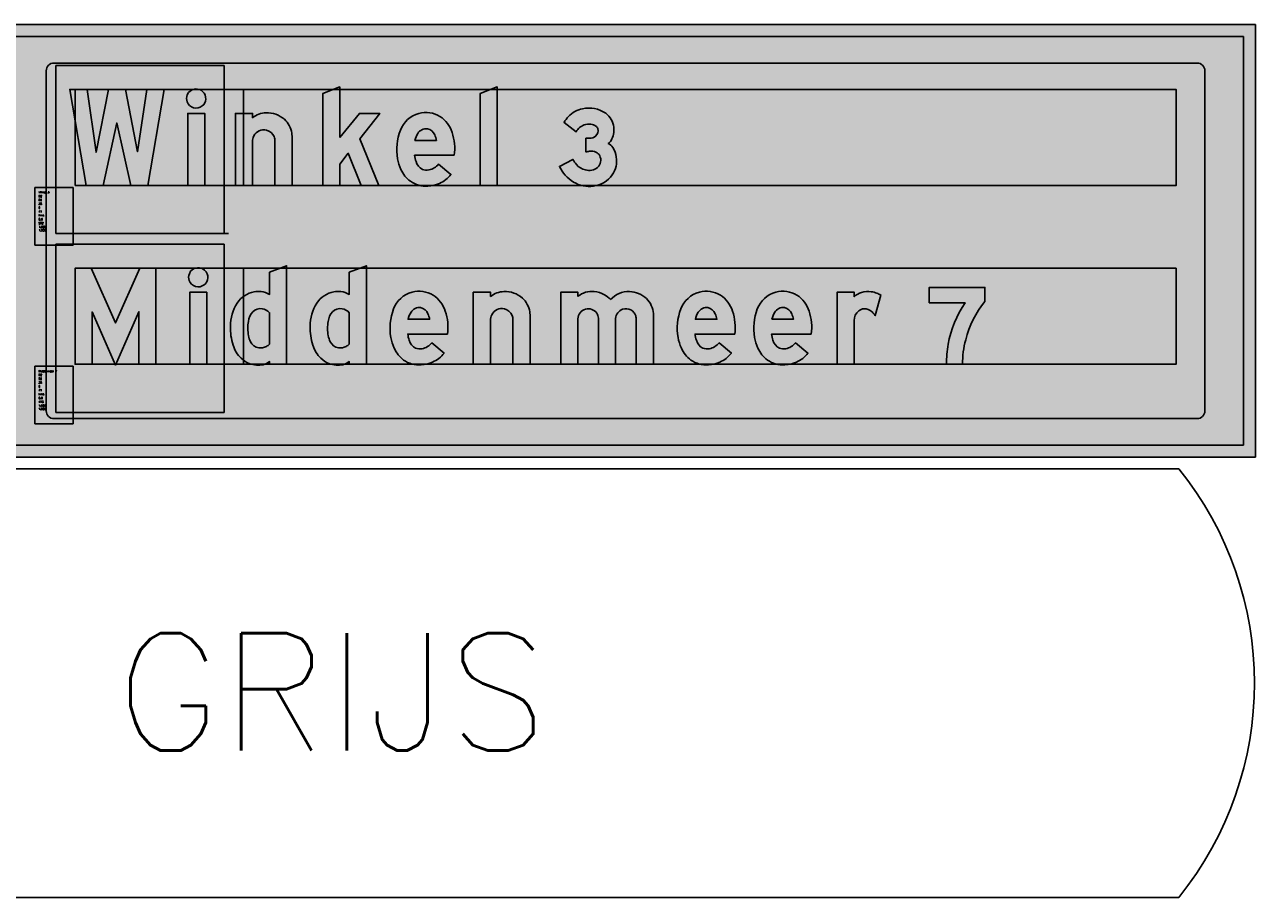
# Model space of a CAD drawing. Header units: millimetres. Extents: x 925 to 3012, y 1535 to 3416.
# Tile 2 of 6: x 1308 to 1948, y 2011 to 2465. Entities that reach past the tile are written whole.
import ezdxf

# ---------------------------------------------------------------- set-up
doc = ezdxf.new("R2010")
doc.units = ezdxf.units.MM
doc.header["$LTSCALE"] = 20
doc.layers.get('0').update_dxf_attribs({"linetype": 'CONTINUOUS'})
for name, color, linetype in [('1', 1, 'CONTINUOUS'), ('101', 1, 'CONTINUOUS'), ('107', 7, 'CONTINUOUS'), ('11', 1, 'CONTINUOUS'), ('135', 7, 'CONTINUOUS'), ('136', 7, 'CONTINUOUS'), ('17', 7, 'CONTINUOUS'), ('27', 7, 'CONTINUOUS'), ('41', 1, 'CONTINUOUS'), ('61', 1, 'CONTINUOUS'), ('97', 7, 'CONTINUOUS')]:
    doc.layers.add(name, color=color, linetype=linetype)
doc.styles.get("Standard").update_dxf_attribs({"font": 'simplex.shx'})

# ---------------------------------------------------------------- blocks, each defined once
blk = doc.blocks.new('INVLSF')
for p, q in [((0, 1), (0, 0)), ((1, 1), (0, 1)), ((1, 0), (1, 1)), ((0, 0), (1, 0))]:
    blk.add_line(p, q)
blk = doc.blocks.new('DZWKP')
blk.add_lwpolyline([(83.74351485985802, 240), (52.54902592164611, 83.371314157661), (29.89225316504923, 240), (-13.5, 240), (27.59606610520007, -3.025357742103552e-14), (69.93149161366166, -2.314815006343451e-14), (104.1656793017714, 156.3576677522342), (139.3871356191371, -8.243405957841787e-15), (181.5694909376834, 0), (222.6962515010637, 240), (179.4243952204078, 240), (156.1108583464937, 84.3575971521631), (125.5733192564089, 240)], close=True)
blk = doc.blocks.new('SDZWKP')
blk.add_hatch(color=256).paths.add_polyline_path([(83.74351485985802, 240), (52.54902592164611, 83.371314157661), (29.89225316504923, 240), (-13.5, 240), (27.59606610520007, -3.025357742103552e-14), (69.93149161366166, -2.314815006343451e-14), (104.1656793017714, 156.3576677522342), (139.3871356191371, -8.243405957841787e-15), (181.5694909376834, 0), (222.6962515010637, 240), (179.4243952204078, 240), (156.1108583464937, 84.3575971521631), (125.5733192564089, 240)])
blk = doc.blocks.new('DZIOK')
blk.add_lwpolyline([(40.01028610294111, 202.3797731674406), (36.47040063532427, 198.8398876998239, 0.2100673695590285), (45.17745714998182, 215.7162362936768, 0.229232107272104), (37.28639135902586, 235.0112174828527, 0.2023748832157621), (19.64929924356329, 241.2443942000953, 0.2954083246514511), (-0.8628198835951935, 226.4011742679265, 0.1773253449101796), (-1.296935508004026, 209.1576203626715, 0.2471392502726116), (14.3220639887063, 194.3692205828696, 0.2418418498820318), (36.47040063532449, 198.839887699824, 0.05588392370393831)], format="xyb", close=True)
blk.add_lwpolyline([(0, 0), (2.273736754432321e-13, 180.0000000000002), (42.62311155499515, 180), (42.62311155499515, 1.4210854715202e-13)], close=True)
blk = doc.blocks.new('SDZIOK')
h = blk.add_hatch(color=256)
h.paths.add_polyline_path([(0, 0), (2.273736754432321e-13, 180.0000000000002), (42.62311155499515, 180), (42.62311155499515, 1.4210854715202e-13)])
edge = h.paths.add_edge_path()
edge.add_line((40.01028610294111, 202.3797731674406), (36.47040063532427, 198.8398876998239))
edge.add_arc((21.62577348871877, 217.1830140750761), 23.59731426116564, 308.9823687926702, 356.4362728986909)
edge.add_arc((21.29462020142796, 217.2099704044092), 23.92950359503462, 356.4211401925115, 408.0650242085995)
edge.add_arc((21.08316745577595, 217.232482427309), 24.05468530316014, 47.65451274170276, 93.41735199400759)
edge.add_arc((20.85864976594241, 217.9785227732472), 23.29728099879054, 92.97553337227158, 158.8058499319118)
edge.add_arc((22.46630913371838, 217.1866095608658), 25.08299151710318, 158.4469175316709, 198.6687883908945)
edge.add_arc((20.55844799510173, 216.5982000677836), 23.08722621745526, 198.8009403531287, 254.3284313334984)
edge.add_arc((21.04505295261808, 218.1609310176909), 24.72335062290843, 254.2209310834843, 308.6028280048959)
edge.add_arc((22.45391443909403, 216.3962593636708), 22.46526365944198, 308.6028280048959, 321.397171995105)
blk = doc.blocks.new('DZNOK')
blk.add_lwpolyline([(46.06358964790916, 123.8406284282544, 0.152437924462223), (42.95073973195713, 109.2758088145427), (42.95073973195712, 5.684341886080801e-14), (0, 5.684341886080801e-14), (0, 180), (42.95073973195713, 180), (42.95073973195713, 169.5081535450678, -0.1499232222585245), (76.44164794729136, 181.8509177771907, -0.1940183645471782), (122.3507857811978, 165.4870246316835, -0.1755788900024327), (140.8087025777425, 130.9119328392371, -0.04431166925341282), (141.6393404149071, 116.6532253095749), (141.639340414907, 0), (98.68860068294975, 0), (98.68860068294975, 106.469500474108), (98.68860068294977, 110.9007382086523, 0.1096090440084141), (96.69611623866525, 122.1546855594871, 0.2274852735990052), (77.61306693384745, 138.4269753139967, 0.3603718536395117)], format="xyb", close=True)
blk = doc.blocks.new('SDZNOK')
h = blk.add_hatch(color=256)
edge = h.paths.add_edge_path()
edge.add_arc((67.83858349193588, 111.5717370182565), 24.99352022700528, 150.601372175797, 185.2706745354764)
edge.add_line((42.95073973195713, 109.2758088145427), (42.95073973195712, 5.684341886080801e-14))
edge.add_line((42.95073973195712, 5.684341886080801e-14), (0, 5.684341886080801e-14))
edge.add_line((0, 5.684341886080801e-14), (0, 180))
edge.add_line((0, 180), (42.95073973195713, 180))
edge.add_line((42.95073973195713, 180), (42.95073973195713, 169.5081535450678))
edge.add_arc((79.81538564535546, 121.0880362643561), 60.85646946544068, 93.17797077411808, 127.2838240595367, ccw=False)
edge.add_arc((79.10444565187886, 116.7401148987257), 65.16522955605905, 48.42182321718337, 92.34188631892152, ccw=False)
edge.add_arc((83.86727044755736, 122.7281690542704), 57.52652155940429, 8.17868496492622, 48.012383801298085, ccw=False)
edge.add_arc((60.93642200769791, 119.1054428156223), 80.74016602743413, -1.740438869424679, 8.408408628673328, ccw=False)
edge.add_line((141.6393404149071, 116.6532253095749), (141.639340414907, 0))
edge.add_line((141.639340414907, 0), (98.68860068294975, 0))
edge.add_line((98.68860068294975, 0), (98.68860068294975, 106.469500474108))
edge.add_line((98.68860068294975, 106.469500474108), (98.68860068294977, 110.9007382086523))
edge.add_arc((72.33235983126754, 112.0377848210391), 26.38075637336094, 357.5297084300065, 382.5503693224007)
edge.add_arc((70.19722348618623, 110.4043672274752), 28.98726096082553, 23.91377986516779, 75.17716149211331)
edge.add_arc((70.64315649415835, 112.0894359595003), 27.244185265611, 75.17716149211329, 154.4481028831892)
blk = doc.blocks.new('DZKOK')
blk.add_lwpolyline([(42.6228768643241, 119.6720589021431), (91.80324577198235, 180), (142.2950661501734, 180), (92.45897150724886, 117.0491559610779), (140.3278889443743, 0), (95.73783487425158, 0), (63.60656977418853, 80.6556735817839), (42.6228768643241, 53.44258618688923), (42.6228768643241, 0), (0, 0), (0, 229.8360946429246), (42.6228768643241, 246.2294727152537)], close=True)
blk = doc.blocks.new('SDZKOK')
blk.add_hatch(color=256).paths.add_polyline_path([(42.6228768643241, 119.6720589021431), (91.80324577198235, 180), (142.2950661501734, 180), (92.45897150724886, 117.0491559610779), (140.3278889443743, 0), (95.73783487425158, 0), (63.60656977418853, 80.6556735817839), (42.6228768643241, 53.44258618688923), (42.6228768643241, 0), (0, 0), (0, 229.8360946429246), (42.6228768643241, 246.2294727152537)])
blk = doc.blocks.new('DZEOK')
for points in [[(143.5190627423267, 75.5997597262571, 0.1137309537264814), (138.034118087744, 132.7932078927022, 0.170625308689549), (107.6753050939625, 172.7583217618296, 0.2043418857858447), (55.12342492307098, 180.3485619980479, 0.237397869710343), (8.843220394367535, 138.2404188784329, 0.1366552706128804), (2.069016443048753, 67.15203311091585, 0.06579942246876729), (10.38909380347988, 40.11677141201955, 0.1253106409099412), (33.95312679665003, 10.64779581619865, 0.1756915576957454), (77.70741163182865, -1.334450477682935, 0.08911836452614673), (106.2372721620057, 5.491028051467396, 0.1248410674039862), (135.1826892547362, 28.03692713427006), (104.3732896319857, 53.60225349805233, -0.1824418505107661), (80.06072680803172, 39.07772629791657, -0.1420352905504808), (63.85695041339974, 40.55161943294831, -0.2134912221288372), (47.90654921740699, 59.95655729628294, -0.05257772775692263), (44.37411762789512, 75.59975972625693)], [(94.66870171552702, 126.5011408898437, 0.258411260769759), (76.45981890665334, 141.5428355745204, 0.3055586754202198), (52.43047965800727, 130.0084986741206, 0.09067952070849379), (45.32037546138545, 112.6489678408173), (98.99212213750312, 112.6489678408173, 0.0654891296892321)]]:
    blk.add_lwpolyline(points, format="xyb", close=True)
blk = doc.blocks.new('SDZEOK')
h = blk.add_hatch(color=256)
edge = h.paths.add_edge_path()
edge.add_arc((16.68182000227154, 92.29559359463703), 127.9313761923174, 352.5011571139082, 378.4548537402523)
edge.add_arc((66.00263910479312, 109.589063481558), 75.6767221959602, 17.85577116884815, 56.58722288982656)
edge.add_arc((72.50091385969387, 114.9440166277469), 67.6737148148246, 58.68354733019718, 104.879287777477)
edge.add_arc((73.82765663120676, 113.3042331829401), 69.60452794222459, 105.5882015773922, 159.0069180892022)
edge.add_arc((133.0780421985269, 90.53478877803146), 133.0793676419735, 158.9934281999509, 190.1197071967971)
edge.add_arc((108.5027901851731, 85.10905181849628), 107.9379577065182, 189.5764964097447, 204.6349061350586)
edge.add_arc((80.03976221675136, 71.65531467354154), 76.45845487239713, 204.3615095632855, 232.9316706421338)
edge.add_arc((72.35409110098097, 64.99494244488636), 66.54507048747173, 234.755485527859, 274.6142331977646)
edge.add_arc((72.97718290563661, 81.47627303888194), 82.94571111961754, 273.269237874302, 293.6398479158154)
edge.add_arc((76.26444062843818, 73.82511721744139), 74.61848545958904, 293.6833111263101, 322.1475115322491)
edge.add_line((135.1826892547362, 28.03692713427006), (104.3732896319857, 53.60225349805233))
edge.add_arc((72.97652439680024, 78.54657846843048), 40.09957874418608, 280.17558039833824, 321.5333115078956, ccw=False)
edge.add_arc((74.50073994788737, 67.75998308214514), 29.21618229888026, 248.6347861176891, 280.9705867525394, ccw=False)
edge.add_arc((77.56939776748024, 68.08082340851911), 30.75529684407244, 195.3169432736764, 243.521853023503, ccw=False)
edge.add_arc((120.3160288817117, 84.52796220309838), 76.4649376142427, 186.7052675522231, 198.7441098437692, ccw=False)
edge.add_line((44.37411762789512, 75.59975972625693), (143.5190627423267, 75.5997597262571))
edge = h.paths.add_edge_path(flags=16)
edge.add_arc((71.98390711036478, 117.5821478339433), 24.37515832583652, 21.46329045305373, 79.41896671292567)
edge.add_arc((73.00113348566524, 117.951092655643), 23.84392666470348, 81.6595246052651, 149.6234717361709)
edge.add_arc((96.34145730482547, 101.8876308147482), 52.14362057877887, 147.3642441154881, 168.0897763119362)
edge.add_line((45.32037546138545, 112.6489678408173), (98.99212213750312, 112.6489678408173))
edge.add_arc((44.17753826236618, 103.1414949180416), 55.63299962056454, 9.839935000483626, 24.82753598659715)
blk = doc.blocks.new('DZLOK')
blk.add_lwpolyline([(42.6228768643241, 5.684341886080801e-14), (42.6228768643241, 246.2294727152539), (0, 229.8360946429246), (0, 0)], close=True)
blk = doc.blocks.new('SDZLOK')
blk.add_hatch(color=256).paths.add_polyline_path([(42.6228768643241, 5.684341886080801e-14), (42.6228768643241, 246.2294727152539), (0, 229.8360946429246), (0, 0)])
blk = doc.blocks.new('DZ3KK')
blk.add_lwpolyline([(89.96327219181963, 123.2164799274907, 0.3033904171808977), (95.42688693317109, 142.3577372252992, 0.1391342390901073), (90.87293339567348, 148.4722373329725, 0.1393852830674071), (78.23865469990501, 153.1722093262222, 0.1165985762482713), (61.52850208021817, 151.6512500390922, 0.1832832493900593), (41.89855654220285, 134.2226552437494), (11.44866578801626, 157.2293577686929, -0.0677644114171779), (22.3758815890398, 172.5727586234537, -0.1552527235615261), (57.84586447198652, 191.7961114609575, -0.2131960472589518), (115.3555051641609, 180.5174673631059, -0.2027320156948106), (135.4202628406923, 145.8888893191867, -0.1655063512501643), (128.9964898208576, 112.535217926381, -0.1237367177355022), (121.6989710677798, 105.172067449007, -0.1277556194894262), (132.9382501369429, 94.94801792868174, -0.111833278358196), (141.7792363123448, 71.4005158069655, -0.2010065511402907), (131.7507298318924, 26.73568656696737, -0.2073666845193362), (84.95921329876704, -1.285005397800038, -0.1739375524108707), (34.76596341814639, 8.772366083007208, -0.1474108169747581), (-3.032596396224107e-14, 48.04137862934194), (33.70971265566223, 65.23320419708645, 0.03565379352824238), (42.21452039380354, 52.683146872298, 0.1618595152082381), (64.84668718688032, 38.94639349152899, 0.2446406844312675), (95.06137736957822, 45.19392712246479, 0.3384191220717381), (100.4074306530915, 74.4138333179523, 0.1674146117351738), (91.09755437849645, 83.33506895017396, 0.1467182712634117), (75.22152170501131, 85.69014818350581, 0.03227300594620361), (65.88445078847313, 84.19517755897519), (65.88445078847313, 118.3433312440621), (75.61937335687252, 118.3613862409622, 0.161217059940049), (89.9127821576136, 123.1492726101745, 0.1427493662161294)], format="xyb", close=True)
blk = doc.blocks.new('SDZ3KK')
h = blk.add_hatch(color=256)
h.dxf.hatch_style = 1
edge = h.paths.add_edge_path()
edge.add_arc((78.37410482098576, 136.8748384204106), 17.912553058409, 310.3147273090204, 377.8239056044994)
edge.add_arc((82.37590227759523, 137.3907284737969), 13.96421771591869, 20.83607312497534, 52.51988805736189)
edge.add_arc((76.28974969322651, 128.6017700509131), 24.64761077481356, 53.72459031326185, 85.46484572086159)
edge.add_arc((73.10034472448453, 117.0704441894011), 36.46559577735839, 81.8995832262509, 108.5018876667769)
edge.add_arc((74.68769693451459, 117.0609904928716), 37.00878901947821, 110.8283488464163, 152.3726748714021)
edge.add_line((41.89855654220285, 134.2226552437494), (11.44866578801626, 157.2293577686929))
edge.add_arc((73.25801403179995, 124.7729229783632), 69.81271868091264, 136.7890320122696, 152.2957843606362, ccw=False)
edge.add_arc((70.31969012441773, 126.4446151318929), 66.5313039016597, 100.80622689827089, 136.1057177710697, ccw=False)
edge.add_arc((73.97615325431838, 121.7844882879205), 71.8457625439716, 54.834021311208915, 102.97422700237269, ccw=False)
edge.add_arc((84.44055999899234, 139.4771641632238), 51.38132268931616, 7.168460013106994, 53.009922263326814, ccw=False)
edge.add_arc((83.20718146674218, 138.6494720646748), 52.71256993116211, -29.69668956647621, 7.893813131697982, ccw=False)
edge.add_arc((110.6988552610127, 123.3719445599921), 21.26588993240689, 301.1490192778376, 329.3639717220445, ccw=False)
edge.add_arc((107.6381109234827, 78.42530513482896), 30.21749629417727, 33.14727032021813, 62.26894881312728, ccw=False)
edge.add_arc((85.37734435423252, 63.65768177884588), 56.93087822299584, 7.816687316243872, 33.34093145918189, ccw=False)
edge.add_arc((83.4580042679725, 61.03701255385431), 59.23485719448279, -35.38539194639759, 10.076107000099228, ccw=False)
edge.add_arc((76.02603709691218, 66.71115483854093), 68.58045963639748, 277.4845205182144, 324.34531118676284, ccw=False)
edge.add_arc((73.88068406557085, 73.70368748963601), 75.8026244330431, 238.9351803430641, 278.4038602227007, ccw=False)
edge.add_arc((82.53372793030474, 86.0866639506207), 90.88047084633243, 204.7481195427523, 238.2906233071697, ccw=False)
edge.add_line((-3.032596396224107e-14, 48.04137862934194), (33.70971265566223, 65.23320419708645))
edge.add_arc((125.8497053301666, 118.5170306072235), 106.4375140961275, 210.0404540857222, 218.2082418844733)
edge.add_arc((74.19184047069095, 79.85545954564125), 41.96288330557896, 220.3557878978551, 257.1323064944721)
edge.add_arc((73.95173486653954, 71.09882463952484), 33.41677306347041, 254.1887372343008, 309.176247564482)
edge.add_arc((78.62095737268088, 63.30086284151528), 24.45707527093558, 312.2382732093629, 387.0254823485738)
edge.add_arc((82.8038104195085, 65.3616785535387), 19.794669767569, 27.21318836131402, 65.22924044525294)
edge.add_arc((79.23299367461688, 58.04303345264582), 27.9366222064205, 64.86860219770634, 98.25574629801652)
edge.add_arc((82.12158280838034, 12.68919867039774), 73.3263218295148, 95.39956411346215, 102.793425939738)
edge.add_line((65.88445078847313, 84.19517755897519), (65.88445078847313, 118.3433312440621))
edge.add_line((65.88445078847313, 118.3433312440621), (75.61937335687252, 118.3613862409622))
edge.add_arc((75.53445366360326, 142.3440956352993), 23.98285973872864, 270.2028761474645, 306.8358993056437)
edge.add_arc((89.82272402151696, 123.2694986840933), 0.150215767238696, 306.8358993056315, 339.3321017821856)
blk = doc.blocks.new('TEXTID')
for p, q in [((-1, -1), (-21, -1)), ((-21, -1), (-21, -31)), ((-1, -31), (-1, -1)), ((-21, -31), (-1, -31))]:
    blk.add_line(p, q)
for tag, p in [('ALFTYP', (-19, -6)), ('TXTVAL', (-19, -4)), ('GROKAP', (-19, -8)), ('GROOND', (-19, -10)), ('KRIMP', (-19, -12)), ('TXTLEN', (-19, -20)), ('GEN', (-19, -16)), ('CURANG', (-19, -18)), ('LAYER', (-19, -14)), ('XSCALE', (-19, -22)), ('XYSCALE', (-19, -23.71428571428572)), ('NOOT', (-19, -25.42857142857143)), ('AKTIE', (-19, -27.14285714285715)), ('ERRMSG', (-19, -28.85714285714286))]:
    blk.add_attdef(tag, p, '', height=1)
blk = doc.blocks.new('DZMKP')
blk.add_lwpolyline([(159.1231665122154, 8.526512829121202e-14), (159.1231665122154, 131.5067686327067), (101.260282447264, -2.027398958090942), (42.41087993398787, 130.8492465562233), (42.41087993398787, 3.375077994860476e-14), (0, 0), (-2.273736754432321e-13, 240.00002925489), (40.43831370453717, 240.0000292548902), (101.2602824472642, 103.5616097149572), (161.4244937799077, 240.00002925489), (201.5340464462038, 240.0000292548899), (201.5340464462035, 8.526512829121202e-14)], close=True)
blk = doc.blocks.new('SDZMKP')
blk.add_hatch(color=256).paths.add_polyline_path([(159.1231665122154, 8.526512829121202e-14), (159.1231665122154, 131.5067686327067), (101.260282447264, -2.027398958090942), (42.41087993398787, 130.8492465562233), (42.41087993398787, 3.375077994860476e-14), (0, 0), (-2.273736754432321e-13, 240.00002925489), (40.43831370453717, 240.0000292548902), (101.2602824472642, 103.5616097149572), (161.4244937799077, 240.00002925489), (201.5340464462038, 240.0000292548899), (201.5340464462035, 8.526512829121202e-14)])
blk = doc.blocks.new('DZDOK')
for points in [[(97.31625345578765, 229.8604630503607), (97.3162534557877, 192.1455769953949), (97.31625345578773, 174.4679074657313, 0.1232557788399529), (76.20513987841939, 181.6722423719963, 0.06047286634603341), (58.93077733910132, 181.1147319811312, 0.2044505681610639), (16.37319202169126, 152.9616391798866, 0.1474303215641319), (4.973799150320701e-14, 94.82932353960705, 0.08761163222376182), (6.279592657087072, 48.07590760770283, 0.1210232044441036), (26.28683603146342, 15.0501423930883, 0.1051877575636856), (48.06915587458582, 1.477123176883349, 0.1331327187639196), (81.04417770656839, -0.9031940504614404, 0.117615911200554), (97.25240774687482, 6.834649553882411), (97.25240774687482, 6.750155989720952e-14), (139.9391303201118, 1.243449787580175e-13), (139.9391303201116, 246.1286139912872)], [(97.31625345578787, 50.72422075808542, -0.08005257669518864), (89.52589423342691, 44.45359790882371, -0.1597538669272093), (70.28836830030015, 41.37400513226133, -0.2442652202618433), (49.88110117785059, 56.32207706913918, -0.06996047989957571), (44.754802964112, 71.54701964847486, -0.08159832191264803), (44.5741256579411, 107.0830360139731, -0.14843563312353), (55.64703245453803, 131.3654682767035, -0.2408730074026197), (79.19325241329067, 138.6672368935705, -0.1726110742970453), (97.31625345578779, 128.8530565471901)]]:
    blk.add_lwpolyline(points, format="xyb", close=True)
blk = doc.blocks.new('SDZDOK')
h = blk.add_hatch(color=256)
edge = h.paths.add_edge_path()
edge.add_line((97.31625345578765, 229.8604630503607), (97.3162534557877, 192.1455769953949))
edge.add_line((97.3162534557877, 192.1455769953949), (97.31625345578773, 174.4679074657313))
edge.add_arc((72.37012039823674, 135.9008679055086), 45.93175475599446, 57.104193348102, 85.21057851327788)
edge.add_arc((69.86432566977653, 110.2409530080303), 71.7121679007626, 84.92726313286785, 98.76976576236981)
edge.add_arc((70.63831089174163, 117.1744494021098), 65.00327744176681, 100.3759817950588, 146.5956315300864)
edge.add_arc((104.6198949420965, 96.73466893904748), 104.6372436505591, 147.4964808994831, 181.0433597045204)
edge.add_arc((135.5267436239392, 89.23390674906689), 135.6422018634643, 177.6358039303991, 197.6637719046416)
edge.add_arc((83.50596237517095, 72.28704369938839), 80.93263427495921, 197.4066601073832, 225.0088980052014)
edge.add_arc((69.08009497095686, 59.46091714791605), 61.67317022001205, 226.062636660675, 250.0815692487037)
edge.add_arc((68.94726239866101, 61.11078433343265), 63.18282104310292, 250.7045400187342, 281.037937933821)
edge.add_arc((72.92854395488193, 36.94075138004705), 38.70436302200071, 282.1037559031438, 308.9360620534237)
edge.add_line((97.25240774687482, 6.834649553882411), (97.25240774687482, 6.750155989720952e-14))
edge.add_line((97.25240774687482, 6.750155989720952e-14), (139.9391303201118, 1.243449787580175e-13))
edge.add_line((139.9391303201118, 1.243449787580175e-13), (139.9391303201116, 246.1286139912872))
edge.add_line((139.9391303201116, 246.1286139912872), (97.31625345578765, 229.8604630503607))
edge = h.paths.add_edge_path(flags=16)
edge.add_arc((73.96374232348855, 71.76188316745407), 31.43124267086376, 299.67748532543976, 317.98514337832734, ccw=False)
edge.add_arc((75.21084811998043, 72.2504298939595), 31.26634634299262, 260.94183818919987, 297.24794225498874, ccw=False)
edge.add_arc((74.47092914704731, 68.48822703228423), 27.43492016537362, 206.324526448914, 261.23083889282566, ccw=False)
edge.add_arc((101.4571767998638, 82.16343885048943), 57.68767247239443, 190.6047430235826, 206.61242158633, ccw=False)
edge.add_arc((152.814382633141, 89.86489914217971), 109.6011745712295, 170.9615001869, 189.6211176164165, ccw=False)
edge.add_arc((90.10672688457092, 100.9858148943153), 45.93902349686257, 138.6006117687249, 172.372956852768, ccw=False)
edge.add_arc((74.55888485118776, 111.9958478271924), 27.0710243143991, 80.14281511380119, 134.3148924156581, ccw=False)
edge.add_arc((74.46396492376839, 108.2938870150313), 30.7393321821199, 41.97628114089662, 81.14981609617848, ccw=False)
edge.add_line((97.31625345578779, 128.8530565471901), (97.31625345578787, 50.72422075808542))
blk = doc.blocks.new('DZMOK')
blk.add_lwpolyline([(124.2501018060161, 161.6474830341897, 0.09309792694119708), (108.9976413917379, 173.946442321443, 0.09975068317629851), (83.89760754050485, 181.706226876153, 0.1998480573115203), (42.9511023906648, 169.813601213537), (42.9511023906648, 180), (5.648607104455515e-15, 180), (0, 0), (42.9511023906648, -2.131628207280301e-14), (42.9511023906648, 102.4232669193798), (42.98256150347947, 113.4079988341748, -0.3246484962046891), (61.85099364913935, 137.7530673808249, -0.1507851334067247), (77.70972612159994, 137.1818906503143, -0.1663353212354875), (90.13886948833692, 127.70448841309, -0.1212036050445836), (94.30676108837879, 115.4424708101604, -0.01117462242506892), (94.42649868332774, 104.6089356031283), (94.42649868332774, 2.131628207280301e-14), (137.0492074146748, -2.677640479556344e-14), (137.0492074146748, 103.4185531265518, -0.005873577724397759), (137.1143093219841, 114.4369278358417, -0.3054427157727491), (154.6562593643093, 137.4555142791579, -0.1902194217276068), (174.933860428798, 135.8265697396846, -0.1237649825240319), (183.7630782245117, 128.2258783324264, -0.0797260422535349), (187.3648622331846, 120.8743895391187, -0.07763584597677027), (188.5246037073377, 111.080858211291), (188.5246037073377, 105.6042218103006), (188.5246037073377, -2.675637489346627e-14), (231.803480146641, -2.675637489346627e-14), (231.803480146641, 110.5466434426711, 0.02493177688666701), (231.4874162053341, 126.660488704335, 0.1828607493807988), (214.1425974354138, 164.0820339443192, 0.1830540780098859), (171.7561503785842, 181.9385872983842, 0.2145137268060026)], format="xyb", close=True)
blk = doc.blocks.new('SDZMOK')
at = {"linetype": 'Continuous'}
h = blk.add_hatch(color=256, dxfattribs=at)
edge = h.paths.add_edge_path()
edge.add_arc((83.88318162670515, 127.1938460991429), 53.0710970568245, 40.48114313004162, 61.75629223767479)
edge.add_arc((77.19318702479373, 115.545348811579), 66.49970707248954, 61.42787988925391, 84.21367757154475)
edge.add_arc((77.70725983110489, 126.5836384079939), 55.46909197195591, 83.59244628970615, 128.7986918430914)
edge.add_line((42.9511023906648, 169.813601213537), (42.9511023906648, 180))
edge.add_line((42.9511023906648, 180), (7.105427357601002e-15, 180))
edge.add_line((5.648607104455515e-15, 180), (0, 0))
edge.add_line((0, 0), (42.9511023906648, -2.131628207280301e-14))
edge.add_line((42.9511023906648, -2.131628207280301e-14), (42.9511023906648, 102.4232669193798))
edge.add_line((42.9511023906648, 102.4232669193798), (42.98256150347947, 113.4079988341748))
edge.add_arc((69.18813200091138, 112.5820417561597), 26.21858368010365, 106.2509513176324, 178.1947275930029, ccw=False)
edge.add_arc((68.85488673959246, 111.771700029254), 26.90884553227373, 70.78778469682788, 105.08680661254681, ccw=False)
edge.add_arc((70.07398219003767, 114.279186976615), 24.14204674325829, 33.786254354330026, 71.56165283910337, ccw=False)
edge.add_arc((67.30217717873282, 113.1028900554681), 27.1057409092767, 4.951537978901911, 32.59452295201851, ccw=False)
edge.add_arc((-147.9722605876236, 107.3472538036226), 242.41422582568, -0.6472285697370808, 1.9136996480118, ccw=False)
edge.add_line((94.42649868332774, 104.6089356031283), (94.42649868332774, 2.842170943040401e-14))
edge.add_line((94.42649868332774, 2.131628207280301e-14), (137.0492074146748, -2.677640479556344e-14))
edge.add_line((137.0492074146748, -2.677640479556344e-14), (137.0492074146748, 103.4185531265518))
edge.add_arc((606.0461232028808, 106.1568713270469), 469.0049097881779, 178.9884179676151, 180.3345273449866, ccw=False)
edge.add_arc((162.9679159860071, 112.9279294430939), 25.89760710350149, 108.7199652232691, 176.6596049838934, ccw=False)
edge.add_arc((162.7316484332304, 110.9550634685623), 27.70353410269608, 63.86696495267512, 106.94736697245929, ccw=False)
edge.add_arc((164.2305708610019, 114.4647666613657), 23.89324252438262, 35.16559778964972, 63.3869303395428, ccw=False)
edge.add_arc((162.6581519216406, 113.3276710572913), 25.83359236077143, 16.985405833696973, 35.218702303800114, ccw=False)
edge.add_arc((156.5980579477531, 112.2655778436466), 31.94851928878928, -2.1251376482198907, 15.632068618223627, ccw=False)
edge.add_line((188.5246037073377, 111.080858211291), (188.5246037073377, 105.6042218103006))
edge.add_line((188.5246037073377, 105.6042218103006), (188.5246037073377, -0.6926886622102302))
edge.add_line((188.5246037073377, -0.6926886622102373), (231.803480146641, -0.6926886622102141))
edge.add_line((231.803480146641, -0.6926886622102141), (231.803480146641, 110.5466434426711))
edge.add_arc((70.16649429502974, 115.4362479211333), 161.7109255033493, 358.2673007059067, 363.9800595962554)
edge.add_arc((173.36447995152, 122.4510312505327), 58.27516838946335, 4.142319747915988, 45.59295595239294)
edge.add_arc((169.3795606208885, 117.0621876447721), 64.91991536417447, 46.40853723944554, 87.90204601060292)
edge.add_arc((170.5627383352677, 118.9758981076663), 62.97399830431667, 88.9141301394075, 137.3431185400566)
blk = doc.blocks.new('DZROK')
blk.add_lwpolyline([(87.39322159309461, 130.9290578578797, 0.2173102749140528), (66.38573772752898, 138.8873324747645, 0.1337465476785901), (53.83512953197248, 133.7602711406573, 0.2509648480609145), (42.95073973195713, 109.2758088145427), (42.95073973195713, 0), (0, 0), (0, 179.9999999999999), (42.95073973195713, 179.9999999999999), (42.95073973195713, 168.9516590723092, -0.1104283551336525), (61.05039731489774, 179.5780119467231, -0.1135702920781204), (85.17263948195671, 181.3283738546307, -0.06214393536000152), (99.12497854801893, 177.6030433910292, -0.03591601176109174), (109.4345224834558, 172.7781220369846), (94.98686743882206, 121.5551092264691, 0.07080090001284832)], format="xyb", close=True)
blk = doc.blocks.new('SDZROK')
h = blk.add_hatch(color=256)
edge = h.paths.add_edge_path()
edge.add_arc((68.16640500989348, 111.8818661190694), 27.06410887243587, 44.73110551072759, 93.7724675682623)
edge.add_arc((69.52254152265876, 113.2837656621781), 25.7950028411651, 96.98474628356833, 127.4563622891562)
edge.add_arc((71.24708026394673, 111.3583956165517), 28.37287534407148, 127.8562855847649, 184.2093315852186)
edge.add_line((42.95073973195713, 109.2758088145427), (42.95073973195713, 0))
edge.add_line((42.95073973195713, 0), (0, 0))
edge.add_line((0, 0), (0, 179.9999999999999))
edge.add_line((0, 179.9999999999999), (42.95073973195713, 179.9999999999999))
edge.add_line((42.95073973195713, 179.9999999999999), (42.95073973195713, 168.9516590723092))
edge.add_arc((75.76432610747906, 133.7884952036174), 48.09552519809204, 107.8142047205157, 133.0203922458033, ccw=False)
edge.add_arc((76.91485758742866, 128.0382788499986), 53.92610858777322, 81.19155887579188, 107.1089040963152, ccw=False)
edge.add_arc((77.21998408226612, 123.5533461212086), 58.31979558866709, 67.93851464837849, 82.162563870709, ccw=False)
edge.add_arc((70.73832175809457, 103.5216770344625), 79.33379560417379, 60.80625271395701, 69.03405964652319, ccw=False)
edge.add_line((109.4345224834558, 172.7781220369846), (94.98686743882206, 121.5551092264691))
edge.add_arc((58.256285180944, 99.56311242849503), 42.81102190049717, 30.91056146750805, 47.10990074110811)
blk = doc.blocks.new('DZ7KK')
blk.add_lwpolyline([(43.27688041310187, 0, -0.04355173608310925), (47.08468210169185, 50.25344728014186, -0.1049601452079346), (89.48079141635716, 153.8508764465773), (0, 153.8508764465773), (0, 192.06), (138.9730283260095, 192.06), (138.9730283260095, 156.8881352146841, 0.1144651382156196), (90.9254241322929, 61.1060409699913, 0.06190157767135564), (82.81217023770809, 0)], format="xyb", close=True)
blk = doc.blocks.new('SDZ7KK')
h = blk.add_hatch(color=256)
h.dxf.hatch_style = 1
edge = h.paths.add_edge_path()
edge.add_arc((333.1034531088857, 3.31026137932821), 289.8454761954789, 170.6793575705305, 180.6543767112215, ccw=False)
edge.add_arc((312.3185424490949, 2.183190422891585), 269.5547259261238, 145.7600390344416, 169.7273763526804, ccw=False)
edge.add_line((89.48079141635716, 153.8508764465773), (0, 153.8508764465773))
edge.add_line((0, 153.8508764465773), (0, 192.06))
edge.add_line((0, 192.06), (138.9730283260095, 192.06))
edge.add_line((138.9730283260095, 192.06), (138.9730283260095, 156.8881352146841))
edge.add_arc((321.4032022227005, 5.432648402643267), 237.1065853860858, 140.3001787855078, 166.419975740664)
edge.add_arc((332.7102474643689, -2.088172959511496), 249.9068015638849, 165.3525241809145, 179.5212419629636)
edge.add_line((82.81217023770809, 0), (43.27688041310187, 0))
blk = doc.blocks.new('BORDFUBR')
at = {"layer": '17', "color": 7}
blk.add_lwpolyline([(-6.139089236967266e-12, 222.9984000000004), (0, 0), (713.1355199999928, 0, 0.3533335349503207), (713.1355199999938, 222.9984000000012)], format="xyb", close=True, dxfattribs=at)
at = {"layer": '135'}
blk.add_attdef('CAMTAG', (950, 85), '', height=35, dxfattribs=at)

msp = doc.modelspace()

# ---------------------------------------------------------------- hatches: boundary and pattern name
at = {"layer": '101'}
h = msp.add_hatch(color=256, dxfattribs=at)
h.dxf.hatch_style = 1
h.paths.add_polyline_path([(1238.650786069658, 2458.749999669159, 0.3477293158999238), (1238.650786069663, 2246.249999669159), (1942.204546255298, 2246.249999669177), (1942.204546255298, 2458.749999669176)])
h.paths.add_polyline_path([(1319.704546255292, 2440.999999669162, -0.4142135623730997), (1323.704546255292, 2444.999999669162), (1918.204546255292, 2444.999999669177, -0.4142135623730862), (1922.204546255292, 2440.999999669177), (1922.2045462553, 2263.999999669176, -0.4142135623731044), (1918.204546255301, 2259.999999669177), (1323.704546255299, 2259.999999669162, -0.4142135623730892), (1319.704546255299, 2263.999999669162)], flags=16)
h.paths.add_polyline_path([(1216.993798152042, 2350.035584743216), (1268.493799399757, 2314.285302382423, 0.6877163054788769), (1273.124082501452, 2317.439873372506), (1267.889424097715, 2344.105232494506), (1303.204546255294, 2342.499999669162), (1303.204546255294, 2362.499999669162), (1267.889424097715, 2360.894766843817), (1273.168323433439, 2387.78548935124, 0.6598819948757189), (1268.493799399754, 2390.714696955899), (1216.993798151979, 2354.964414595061, 0.5231472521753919)], flags=16)
at = {"layer": '107'}
h = msp.add_hatch(color=256, dxfattribs=at)
h.dxf.hatch_style = 1
h.paths.add_polyline_path([(1235.659244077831, 2464.999999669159, 0.357375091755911), (1235.659244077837, 2239.999999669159), (1948.454546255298, 2239.999999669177), (1948.454546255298, 2464.999999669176)])
h.paths.add_polyline_path([(1942.204546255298, 2458.749999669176), (1238.650786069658, 2458.749999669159, 0.3477293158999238), (1238.650786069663, 2246.249999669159), (1942.204546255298, 2246.249999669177)], flags=16)
h.paths.add_polyline_path([(1918.204546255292, 2444.999999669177, -0.4142135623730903), (1922.204546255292, 2440.999999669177), (1922.2045462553, 2263.999999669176, -0.4142135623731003), (1918.204546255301, 2259.999999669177), (1323.704546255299, 2259.999999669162, -0.4142135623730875), (1319.704546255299, 2263.999999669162), (1319.704546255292, 2440.999999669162, -0.4142135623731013), (1323.704546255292, 2444.999999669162)], flags=0)
h.paths.add_polyline_path([(1216.993798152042, 2350.035584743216), (1268.493799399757, 2314.285302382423, 0.68771630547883), (1273.124082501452, 2317.439873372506), (1267.889424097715, 2344.105232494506), (1303.204546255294, 2342.499999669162), (1303.204546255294, 2362.499999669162), (1267.889424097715, 2360.894766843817), (1273.168323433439, 2387.78548935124, 0.659881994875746), (1268.493799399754, 2390.714696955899), (1216.993798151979, 2354.964414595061, 0.5231472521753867)], flags=0)
h.paths.add_polyline_path([(1323.704546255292, 2444.999999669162, 0.4142135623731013), (1319.704546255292, 2440.999999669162), (1319.704546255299, 2263.999999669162, 0.4142135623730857), (1323.704546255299, 2259.999999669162), (1918.204546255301, 2259.999999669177, 0.4142135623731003), (1922.2045462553, 2263.999999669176), (1922.204546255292, 2440.999999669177, 0.4142135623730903), (1918.204546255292, 2444.999999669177)], flags=0)
h = msp.add_hatch(color=256, dxfattribs=at)
h.dxf.hatch_style = 1
edge = h.paths.add_edge_path()
edge.add_arc((1323.704546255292, 2440.999999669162), 4, 90, 180.0000000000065)
edge.add_line((1319.704546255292, 2440.999999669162), (1319.704546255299, 2263.999999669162))
edge.add_arc((1323.704546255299, 2263.999999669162), 4, 180.0000000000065, 270)
edge.add_line((1323.704546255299, 2259.999999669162), (1918.204546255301, 2259.999999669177))
edge.add_arc((1918.204546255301, 2263.999999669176), 3.999999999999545, 270, 360.0000000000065)
edge.add_line((1922.2045462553, 2263.999999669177), (1922.204546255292, 2440.999999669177))
edge.add_arc((1918.204546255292, 2440.999999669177), 4, 0, 90)
edge.add_line((1918.204546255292, 2444.999999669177), (1323.704546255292, 2444.999999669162))

# ---------------------------------------------------------------- linework, layer by layer
at = {"layer": '1'}
msp.add_line((1414.472518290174, 2356.249994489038), (1412.204544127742, 2356.249994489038), dxfattribs=at)
for points in [[(1334.704546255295, 2381.249999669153), (1334.704546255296, 2431.249999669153), (1422.204546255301, 2431.249999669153), (1422.204546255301, 2381.249999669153), (1422.204546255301, 2431.249999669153), (1907.204546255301, 2431.249999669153), (1907.204546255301, 2381.249999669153), (1334.704546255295, 2381.249999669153)], [(1334.704546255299, 2288.249999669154), (1334.704546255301, 2338.249999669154), (1422.204546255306, 2338.249999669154), (1422.204546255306, 2288.249999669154), (1422.204546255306, 2338.249999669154), (1907.204546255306, 2338.249999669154), (1907.204546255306, 2288.249999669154), (1334.704546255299, 2288.249999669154)]]:
    msp.add_lwpolyline(points, dxfattribs=at)
at = {"layer": '11'}
msp.add_lwpolyline([(1948.454546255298, 2239.999999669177), (1235.659244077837, 2239.999999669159, -0.3573750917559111), (1235.659244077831, 2464.999999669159), (1948.454546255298, 2464.999999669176)], format="xyb", close=True, dxfattribs=at)
at = {"layer": '27'}
msp.add_lwpolyline([(1323.704546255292, 2444.999999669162, 0.4142135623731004), (1319.704546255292, 2440.999999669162), (1319.704546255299, 2263.999999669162, 0.4142135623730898), (1323.704546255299, 2259.999999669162), (1918.204546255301, 2259.999999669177, 0.4142135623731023), (1922.2045462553, 2263.999999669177), (1922.204546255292, 2440.999999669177, 0.4142135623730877), (1918.204546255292, 2444.999999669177)], format="xyb", close=True, dxfattribs=at)
at = {"layer": '97'}
msp.add_lwpolyline([(1942.204546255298, 2246.249999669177), (1238.650786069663, 2246.249999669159, -0.3477293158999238), (1238.650786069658, 2458.749999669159), (1942.204546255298, 2458.749999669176)], format="xyb", close=True, dxfattribs=at)

# ---------------------------------------------------------------- block references
at = {"layer": '101', "xscale": 0.208333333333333, "yscale": 0.208333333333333, "zscale": 0.208333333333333}
for name, p in [('SDZKOK', (1463.454546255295, 2381.249999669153)), ('SDZLOK', (1545.329546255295, 2381.249999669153)), ('SDZWKP', (1334.704546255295, 2381.249999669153)), ('SDZIOK', (1393.246212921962, 2381.249999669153)), ('SDZNOK', (1418.037879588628, 2381.249999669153)), ('SDZEOK', (1501.996212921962, 2381.249999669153)), ('SDZ3KK', (1586.579546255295, 2381.249999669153)), ('SDZMKP', (1334.704538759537, 2288.249996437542)), ('SDZIOK', (1394.28787209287, 2288.249996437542)), ('SDZDOK', (1415.53787209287, 2288.249996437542)), ('SDZDOK', (1456.996205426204, 2288.249996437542)), ('SDZEOK', (1498.454538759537, 2288.249996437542)), ('SDZNOK', (1541.78787209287, 2288.249996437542)), ('SDZMOK', (1587.204538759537, 2288.249996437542)), ('SDZEOK', (1647.829538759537, 2288.249996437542)), ('SDZEOK', (1687.621205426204, 2288.249996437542)), ('SDZROK', (1730.954538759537, 2288.249996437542)), ('SDZ7KK', (1778.871205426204, 2288.249996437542))]:
    msp.add_blockref(name, p, dxfattribs=at)
at = {"layer": '136'}
for p, values in [((1334.704546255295, 2381.249999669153), {'TXTVAL': 'Winkel 3', 'ALFTYP': 'DZ', 'GROKAP': '50', 'GROOND': '38', 'KRIMP': '0', 'LAYER': '41', 'GEN': 'links', 'CURANG': '0.0', 'TXTLEN': '282', 'XSCALE': '1.000', 'XYSCALE': '1.000'}), ((1334.704538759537, 2288.249996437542), {'TXTVAL': 'Middenmeer 7', 'ALFTYP': 'DZ', 'GROKAP': '50', 'GROOND': '38', 'KRIMP': '0', 'LAYER': '41', 'GEN': 'links', 'CURANG': '0.0', 'TXTLEN': '473', 'XSCALE': '1.000', 'XYSCALE': '1.000'})]:
    msp.add_blockref('TEXTID', p, dxfattribs=at).add_auto_attribs(values)
at = {"layer": '17'}
msp.add_blockref('BORDFUBR', (1195.454545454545, 2010.909090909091), dxfattribs=at)
at = {"layer": '41', "xscale": 0.208333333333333, "yscale": 0.208333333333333, "zscale": 0.208333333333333}
for name, p in [('DZKOK', (1463.454546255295, 2381.249999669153)), ('DZLOK', (1545.329546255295, 2381.249999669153)), ('DZWKP', (1334.704546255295, 2381.249999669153)), ('DZIOK', (1393.246212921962, 2381.249999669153)), ('DZNOK', (1418.037879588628, 2381.249999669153)), ('DZEOK', (1501.996212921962, 2381.249999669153)), ('DZ3KK', (1586.579546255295, 2381.249999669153)), ('DZMKP', (1334.704538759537, 2288.249996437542)), ('DZIOK', (1394.28787209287, 2288.249996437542)), ('DZDOK', (1415.53787209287, 2288.249996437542)), ('DZDOK', (1456.996205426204, 2288.249996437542)), ('DZEOK', (1498.454538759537, 2288.249996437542)), ('DZNOK', (1541.78787209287, 2288.249996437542)), ('DZMOK', (1587.204538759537, 2288.249996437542)), ('DZEOK', (1647.829538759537, 2288.249996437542)), ('DZEOK', (1687.621205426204, 2288.249996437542)), ('DZROK', (1730.954538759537, 2288.249996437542)), ('DZ7KK', (1778.871205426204, 2288.249996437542))]:
    msp.add_blockref(name, p, dxfattribs=at)
at = {"layer": '61', "xscale": 87.49999999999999, "yscale": 87.49999999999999, "zscale": 87.49999999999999}
for p in [(1324.70453875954, 2356.249996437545), (1324.704538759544, 2263.249996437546)]:
    msp.add_blockref('INVLSF', p, dxfattribs=at)

# ---------------------------------------------------------------- texts
at = {"layer": '17'}
msp.add_text('  GRIJS', height=61.09090909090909, dxfattribs=at).set_placement((1271.818181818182, 2087.272727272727))

doc.saveas('drawing.dxf')
